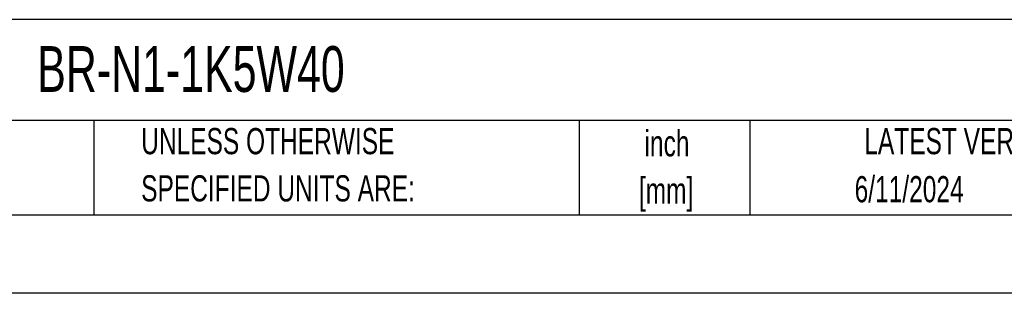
# Model space of a CAD drawing. Header units: inches. Extents: x 0 to 55, y 0 to 42.5.
# Tile 2 of 6: x 31.1 to 46.7, y 0 to 4.4. Entities that reach past the tile are written whole.
import ezdxf

# ---------------------------------------------------------------- set-up
doc = ezdxf.new("R2010")
doc.units = ezdxf.units.IN
doc.header["$LTSCALE"] = 5
doc.header["$MEASUREMENT"] = 0
doc.linetypes.add('CENTERX2', pattern=[0.8, 0.5, -0.1, 0.1, -0.1])
doc.layers.add('TEXT', color=140, linetype='Continuous', lineweight=25)
doc.styles.add('SLDTEXTSTYLE0', font='TXT', dxfattribs={"width": 0.7})

# ---------------------------------------------------------------- blocks, each defined once
blk = doc.blocks.new('SW_NOTE_0_1')
at = {"layer": 'TEXT', "color": 0, "linetype": 'CENTERX2', "lineweight": 18, "char_height": 0.4167, "attachment_point": 2, "style": 'SLDTEXTSTYLE0'}
for s, insert in [('inch', (0.625, 0.537)), ('[mm]', (0.611, -0.215))]:
    blk.add_mtext(s, dxfattribs=dict(at, insert=insert))
blk = doc.blocks.new('SW_NOTE_0_2')
at = {"layer": 'TEXT', "color": 0, "linetype": 'CENTERX2', "lineweight": 18, "char_height": 0.41667, "attachment_point": 1, "style": 'SLDTEXTSTYLE0'}
for s, insert in [('UNLESS OTHERWISE', (0, 0.537)), ('SPECIFIED UNITS ARE:', (0, -0.215))]:
    blk.add_mtext(s, dxfattribs=dict(at, insert=insert))

msp = doc.modelspace()

# ---------------------------------------------------------------- linework, layer by layer
at = {"color": 7, "linetype": 'Continuous'}
msp.add_line((55, 0.001), (0, 0.001), dxfattribs=at)
at = {"layer": 'TEXT'}
for p, q in [((53.75, 4.356), (1.25, 4.356)), ((53.75, 2.75), (1.25, 2.75)), ((32.24, 2.75), (32.24, 1.25)), ((39.965, 2.75), (39.965, 1.25)), ((42.68, 2.75), (42.68, 1.25)), ((1.25, 1.25), (53.75, 1.25))]:
    msp.add_line(p, q, dxfattribs=at)

# ---------------------------------------------------------------- block references
at = {"layer": 'TEXT', "linetype": 'CENTERX2', "lineweight": 18}
for name, p in [('SW_NOTE_0_2', (32.994, 2.094)), ('SW_NOTE_0_1', (40.738, 2.059))]:
    msp.add_blockref(name, p, dxfattribs=at)

# ---------------------------------------------------------------- texts
at = {"layer": 'TEXT', "linetype": 'CENTERX2', "lineweight": 18, "style": 'SLDTEXTSTYLE0'}
for s, insert, char_height, attachment_point in [('BR-N1-1K5W40', (31.34, 3.935), 0.72917, 1), ('LATEST VERSION', (46.172, 2.631), 0.41667, 2), ('6/11/2024', (45.217, 1.866), 0.4167, 2)]:
    msp.add_mtext(s, dxfattribs=dict(at, insert=insert, char_height=char_height, attachment_point=attachment_point))

doc.saveas('drawing.dxf')
